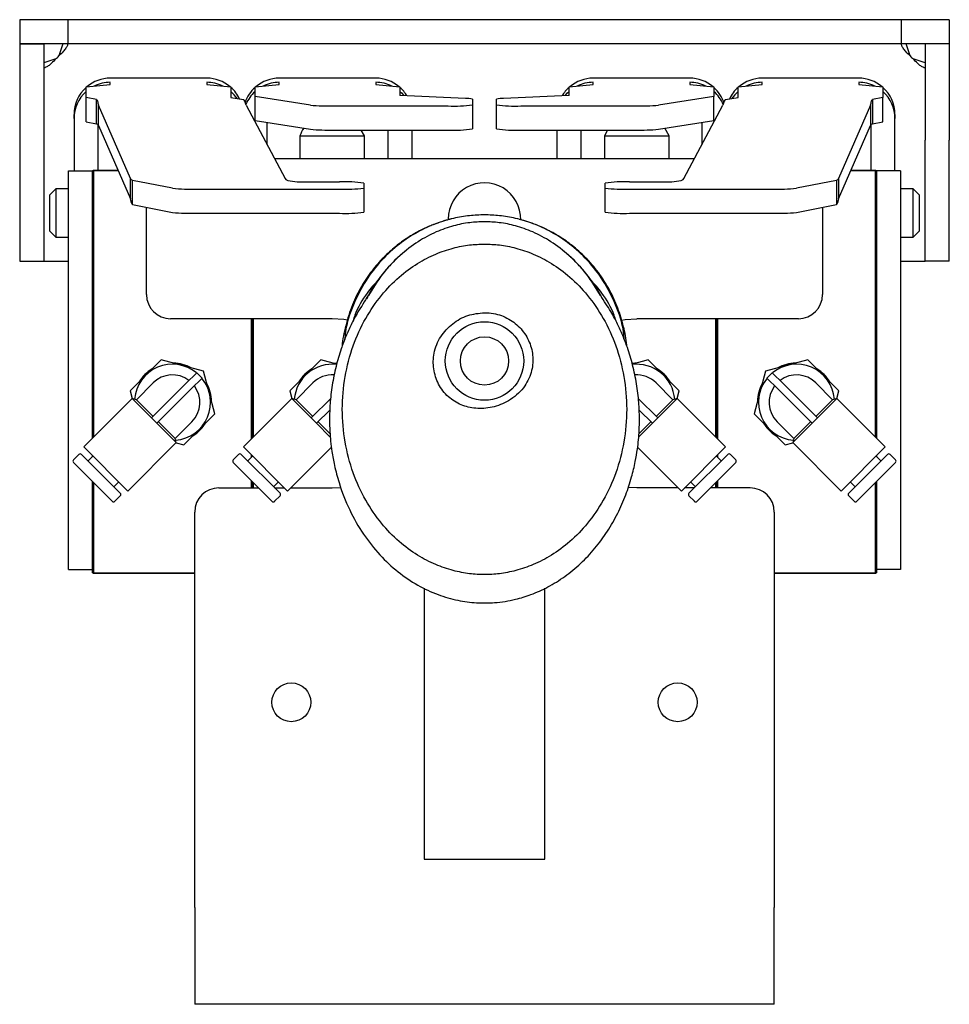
# Model space of a CAD drawing. Header units: inches. Extents: x 18.3 to 53, y 6 to 34.6.
# Tile 11 of 11: x 48.1 to 53, y 17.7 to 22.7. Entities that reach past the tile are written whole.
import ezdxf

# ---------------------------------------------------------------- set-up
doc = ezdxf.new("R2010")
doc.units = ezdxf.units.IN
doc.header["$MEASUREMENT"] = 0

msp = doc.modelspace()

# ---------------------------------------------------------------- linework, layer by layer
at = {"color": 7, "linetype": 'Continuous', "lineweight": 25}
for p, q in [((48.1461, 22.7493), (48.1461, 22.6243)), ((48.3961, 22.7493), (48.1461, 22.7493)), ((48.3961, 22.7493), (48.3961, 22.6243)), ((52.7086, 22.7493), (48.3961, 22.7493)), ((52.7086, 22.7493), (52.7086, 22.6243)), ((52.9586, 22.7493), (52.7086, 22.7493)), ((52.9586, 22.7493), (52.9586, 22.6243)), ((48.3961, 22.6243), (48.1461, 22.6243)), ((48.1461, 22.6242), (48.2711, 22.6242)), ((48.1461, 22.6242), (48.1461, 22.6223)), ((48.1461, 22.6223), (48.1461, 22.1267)), ((48.2711, 22.6242), (48.2711, 22.6223)), ((48.2711, 22.6223), (48.2711, 22.1267)), ((48.3698, 22.6243), (48.3485, 22.5618)), ((52.7086, 22.6243), (48.3961, 22.6243)), ((52.9586, 22.6243), (52.7086, 22.6243)), ((52.7563, 22.5618), (52.735, 22.6243)), ((52.9586, 22.6242), (52.8336, 22.6242)), ((52.8336, 22.6223), (52.8336, 22.6242)), ((52.8336, 22.6223), (52.8336, 22.1267)), ((52.9586, 22.6223), (52.9586, 22.6242)), ((52.9586, 22.6223), (52.9586, 22.1267)), ((48.3336, 22.547), (48.2711, 22.526)), ((52.8336, 22.526), (52.7711, 22.547)), ((48.4899, 22.4022), (48.6149, 22.4137)), ((49.1149, 22.4467), (48.6149, 22.4467)), ((48.6149, 22.4137), (48.6149, 22.4252)), ((49.1149, 22.4252), (49.1149, 22.4137)), ((49.1149, 22.4137), (49.2399, 22.4022)), ((49.3649, 22.4022), (49.4899, 22.4137)), ((49.9899, 22.4467), (49.4899, 22.4467)), ((49.4899, 22.4137), (49.4899, 22.4252)), ((49.9899, 22.4252), (49.9899, 22.4137)), ((49.9899, 22.4137), (50.1149, 22.4022)), ((50.9899, 22.4022), (51.1149, 22.4137)), ((51.6149, 22.4467), (51.1149, 22.4467)), ((51.1149, 22.4137), (51.1149, 22.4252)), ((51.6149, 22.4252), (51.6149, 22.4137)), ((51.6149, 22.4137), (51.7399, 22.4022)), ((51.8649, 22.4022), (51.9899, 22.4137)), ((52.4899, 22.4467), (51.9899, 22.4467)), ((51.9899, 22.4137), (51.9899, 22.4252)), ((52.4899, 22.4252), (52.4899, 22.4137)), ((52.4899, 22.4137), (52.6149, 22.4022)), ((48.4899, 22.3462), (48.4899, 22.4022)), ((49.2399, 22.4022), (49.2399, 22.3462)), ((49.3649, 22.352), (49.3649, 22.4022)), ((50.1149, 22.4022), (50.1149, 22.3577)), ((50.9899, 22.3577), (50.9899, 22.4022)), ((51.7399, 22.4022), (51.7399, 22.352)), ((51.8649, 22.3462), (51.8649, 22.4022)), ((52.6149, 22.4022), (52.6149, 22.3462)), ((48.5432, 22.3358), (48.4899, 22.3462)), ((48.4899, 22.2214), (48.4899, 22.3462)), ((48.5432, 22.211), (48.5432, 22.3358)), ((49.2399, 22.3462), (49.3051, 22.3358)), ((49.651, 22.3073), (49.3649, 22.352)), ((49.3649, 22.2271), (49.3649, 22.352)), ((50.4533, 22.3422), (50.1149, 22.3577)), ((50.4899, 22.3381), (50.4899, 22.3089)), ((50.6149, 22.3089), (50.6149, 22.3381)), ((50.9899, 22.3577), (50.6515, 22.3422)), ((51.7399, 22.352), (51.4538, 22.3073)), ((51.7399, 22.2271), (51.7399, 22.352)), ((51.7997, 22.3358), (51.8649, 22.3462)), ((52.6149, 22.3462), (52.5616, 22.3358)), ((52.5616, 22.3358), (52.5616, 22.211)), ((52.6149, 22.2214), (52.6149, 22.3462)), ((48.7197, 21.9272), (48.5542, 22.3064)), ((48.5542, 22.2012), (48.5542, 22.3064)), ((49.3186, 22.3064), (49.5211, 21.9272)), ((49.7709, 22.3032), (50.3649, 22.3032)), ((50.4899, 22.3089), (50.4899, 22.184)), ((50.6149, 22.184), (50.6149, 22.3089)), ((50.7399, 22.3032), (51.3339, 22.3032)), ((51.5837, 21.9272), (51.7862, 22.3064)), ((52.5506, 22.3064), (52.3851, 21.9272)), ((52.5506, 22.3064), (52.5506, 22.2012)), ((48.4274, 22.2379), (48.4274, 22.2594)), ((48.4274, 22.2379), (48.4274, 21.968)), ((48.4899, 22.2214), (48.5432, 22.211)), ((49.3649, 22.2271), (49.651, 22.1824)), ((49.4274, 22.1027), (49.4274, 22.2173)), ((51.4538, 22.1824), (51.7399, 22.2271)), ((51.6774, 22.2173), (51.6774, 22.1027)), ((52.5616, 22.211), (52.6149, 22.2214)), ((52.6774, 22.2594), (52.6774, 22.2379)), ((52.6774, 21.968), (52.6774, 22.2379)), ((48.5524, 21.9707), (48.5524, 22.2035)), ((48.5542, 22.2012), (48.7197, 21.822)), ((49.7709, 22.1783), (50.3649, 22.1783)), ((49.9313, 22.1478), (49.9137, 22.1783)), ((50.0524, 22.1783), (50.0524, 22.0305)), ((50.1774, 22.0305), (50.1774, 22.1783)), ((50.7399, 22.1783), (51.3339, 22.1783)), ((50.9274, 22.1783), (50.9274, 22.0305)), ((51.0524, 22.0305), (51.0524, 22.1783)), ((51.1896, 22.1783), (51.1735, 22.1478)), ((51.5081, 22.1478), (51.4853, 22.1873)), ((52.3851, 21.822), (52.5506, 22.2012)), ((52.5524, 22.2035), (52.5524, 21.9707)), ((48.1461, 22.1267), (48.1461, 22.0036)), ((48.2711, 22.1267), (48.2711, 22.0036)), ((49.5967, 22.1478), (49.5967, 22.0305)), ((49.5967, 22.1478), (49.9313, 22.1478)), ((49.9313, 22.0305), (49.9313, 22.1478)), ((51.1735, 22.1478), (51.1735, 22.0305)), ((51.1735, 22.1478), (51.5081, 22.1478)), ((51.5081, 22.0305), (51.5081, 22.1478)), ((52.8336, 22.0036), (52.8336, 22.1267)), ((52.9586, 22.0036), (52.9586, 22.1267)), ((49.466, 22.0305), (51.6388, 22.0305)), ((48.1461, 22.0036), (48.1461, 21.6242)), ((48.2711, 22.0036), (48.2711, 21.6242)), ((48.3989, 19.9055), (48.3989, 21.968)), ((48.3989, 21.968), (48.5239, 21.968)), ((48.5239, 21.9667), (48.5278, 21.9707)), ((48.5239, 20.5848), (48.5239, 21.968)), ((48.5278, 21.9667), (48.5239, 21.9667)), ((48.5278, 21.9667), (48.5278, 21.9707)), ((48.5278, 21.9707), (48.6548, 21.9707)), ((48.6565, 21.9667), (48.5278, 21.9667)), ((48.5278, 21.9667), (48.5278, 20.5887)), ((52.577, 21.9667), (52.4483, 21.9667)), ((52.45, 21.9707), (52.577, 21.9707)), ((52.577, 21.9707), (52.577, 21.9667)), ((52.577, 21.9707), (52.5809, 21.9667)), ((52.577, 20.5887), (52.577, 21.9667)), ((52.5809, 21.9667), (52.577, 21.9667)), ((52.5809, 21.968), (52.5809, 20.5848)), ((52.7059, 21.968), (52.5809, 21.968)), ((52.7059, 21.968), (52.7059, 19.9055)), ((52.8336, 21.6242), (52.8336, 22.0036)), ((52.9586, 21.6242), (52.9586, 22.0036)), ((48.7197, 21.822), (48.7197, 21.9272)), ((48.9378, 21.877), (48.7307, 21.9174)), ((48.7307, 21.7926), (48.7307, 21.9174)), ((49.5346, 21.9174), (49.5818, 21.9099)), ((49.5818, 21.9099), (49.8024, 21.9099)), ((49.9274, 21.9042), (49.9274, 21.8783)), ((51.1774, 21.8783), (51.1774, 21.9042)), ((51.3024, 21.9099), (51.523, 21.9099)), ((51.523, 21.9099), (51.5702, 21.9174)), ((52.3741, 21.9174), (52.167, 21.877)), ((52.3741, 21.9174), (52.3741, 21.7926)), ((52.3851, 21.9272), (52.3851, 21.822)), ((48.3336, 21.8742), (48.3024, 21.843)), ((48.3989, 21.8742), (48.3336, 21.8742)), ((48.3336, 21.8742), (48.3336, 21.6242)), ((49.0595, 21.8726), (49.8024, 21.8726)), ((49.9274, 21.8783), (49.9274, 21.7534)), ((51.1774, 21.7534), (51.1774, 21.8783)), ((51.3024, 21.8726), (52.0453, 21.8726)), ((52.7711, 21.8742), (52.7059, 21.8742)), ((52.8024, 21.843), (52.7711, 21.8742)), ((52.7711, 21.6242), (52.7711, 21.8742)), ((48.3024, 21.6555), (48.3024, 21.843)), ((52.8024, 21.843), (52.8024, 21.6555)), ((48.7307, 21.7926), (48.9378, 21.7521)), ((48.8024, 21.3273), (48.8024, 21.7786)), ((52.167, 21.7521), (52.3741, 21.7926)), ((52.3024, 21.7786), (52.3024, 21.3273)), ((49.0595, 21.7477), (49.8024, 21.7477)), ((51.3024, 21.7477), (52.0453, 21.7477)), ((48.3024, 21.6555), (48.3336, 21.6242)), ((52.7711, 21.6242), (52.8024, 21.6555)), ((48.1461, 21.6242), (48.1461, 21.4992)), ((48.2711, 21.6242), (48.2711, 21.4992)), ((48.3336, 21.6242), (48.3989, 21.6242)), ((52.7059, 21.6242), (52.7711, 21.6242)), ((52.8336, 21.4992), (52.8336, 21.6242)), ((52.9586, 21.4992), (52.9586, 21.6242)), ((50.1404, 21.5509), (50.134, 21.5451)), ((50.9708, 21.5451), (50.9644, 21.5509)), ((48.1461, 21.4992), (48.2711, 21.4992)), ((48.2711, 21.4992), (48.3336, 21.4992)), ((48.3336, 21.4992), (48.3989, 21.4992)), ((50.1293, 21.5411), (50.1179, 21.531)), ((50.9869, 21.531), (50.9755, 21.5411)), ((52.7059, 21.4992), (52.7711, 21.4992)), ((52.7711, 21.4992), (52.8336, 21.4992)), ((52.9586, 21.4992), (52.8336, 21.4992)), ((49.7643, 21.2023), (48.9274, 21.2023)), ((49.3467, 20.5808), (49.3467, 21.2023)), ((49.3506, 20.5848), (49.3506, 21.2023)), ((49.3546, 21.2023), (49.3546, 20.5887)), ((52.1774, 21.2023), (51.3405, 21.2023)), ((51.7502, 20.5887), (51.7502, 21.2023)), ((51.7542, 21.2023), (51.7542, 20.5848)), ((51.7581, 21.2023), (51.7581, 20.5808)), ((48.8784, 20.9894), (48.7177, 20.8287)), ((49.098, 20.9306), (48.8784, 20.9894)), ((49.7052, 20.9894), (49.5445, 20.8287)), ((49.7873, 20.9674), (49.7052, 20.9894)), ((51.3996, 20.9894), (51.3178, 20.9675)), ((51.5603, 20.8287), (51.3996, 20.9894)), ((52.2264, 20.9894), (52.0068, 20.9306)), ((52.3871, 20.8287), (52.2264, 20.9894)), ((49.7879, 20.971), (49.769, 20.9723)), ((49.0068, 20.8673), (49.0625, 20.923)), ((49.0904, 20.8951), (49.0347, 20.8395)), ((49.0625, 20.923), (49.0904, 20.8951)), ((49.1568, 20.711), (49.098, 20.9306)), ((52.0068, 20.9306), (51.948, 20.711)), ((52.0144, 20.8951), (52.0423, 20.923)), ((52.0701, 20.8395), (52.0144, 20.8951)), ((52.0423, 20.923), (52.098, 20.8673)), ((48.837, 20.8701), (48.7504, 20.7835)), ((49.0068, 20.8673), (48.8287, 20.6891)), ((49.0347, 20.8395), (48.8565, 20.6613)), ((49.6638, 20.8701), (49.5772, 20.7835)), ((51.5276, 20.7835), (51.441, 20.8701)), ((52.0701, 20.8395), (52.2483, 20.6613)), ((52.098, 20.8673), (52.2761, 20.6891)), ((52.3544, 20.7835), (52.2678, 20.8701)), ((48.7284, 20.7894), (48.4779, 20.5388)), ((48.7177, 20.8287), (48.7283, 20.7892)), ((48.7504, 20.7835), (48.7284, 20.7894)), ((48.8287, 20.6891), (48.7284, 20.7894)), ((48.8367, 20.6972), (48.7504, 20.7835)), ((49.5552, 20.7894), (49.3047, 20.5388)), ((49.5445, 20.8287), (49.555, 20.7892)), ((49.5772, 20.7835), (49.5552, 20.7894)), ((49.6554, 20.6891), (49.5552, 20.7894)), ((49.6635, 20.6972), (49.5772, 20.7835)), ((49.7563, 20.79), (49.6554, 20.6891)), ((51.3487, 20.7898), (51.4494, 20.6891)), ((51.5276, 20.7835), (51.4413, 20.6972)), ((51.5496, 20.7894), (51.4494, 20.6891)), ((51.5496, 20.7894), (51.5276, 20.7835)), ((51.8001, 20.5388), (51.5496, 20.7894)), ((51.5498, 20.7892), (51.5603, 20.8287)), ((52.3544, 20.7835), (52.2681, 20.6972)), ((52.3763, 20.7894), (52.2761, 20.6891)), ((52.3763, 20.7894), (52.3544, 20.7835)), ((52.6269, 20.5388), (52.3763, 20.7894)), ((52.3765, 20.7892), (52.3871, 20.8287)), ((48.8426, 20.6752), (48.8287, 20.6891)), ((48.9961, 20.5503), (49.1568, 20.711)), ((49.6694, 20.6752), (49.6554, 20.6891)), ((49.752, 20.73), (49.6833, 20.6613)), ((51.3528, 20.73), (51.4215, 20.6613)), ((51.4494, 20.6891), (51.4354, 20.6752)), ((51.948, 20.711), (52.1087, 20.5503)), ((52.2761, 20.6891), (52.2622, 20.6752)), ((48.8565, 20.6613), (48.8426, 20.6752)), ((48.9567, 20.5611), (48.8565, 20.6613)), ((48.9508, 20.583), (48.8645, 20.6693)), ((48.9508, 20.583), (49.0375, 20.6697)), ((49.6833, 20.6613), (49.6694, 20.6752)), ((49.7543, 20.5902), (49.6833, 20.6613)), ((49.7542, 20.6064), (49.6913, 20.6693)), ((51.4215, 20.6613), (51.3497, 20.5894)), ((51.4135, 20.6693), (51.351, 20.6069)), ((51.4354, 20.6752), (51.4215, 20.6613)), ((52.0673, 20.6697), (52.154, 20.583)), ((52.2483, 20.6613), (52.1481, 20.5611)), ((52.2403, 20.6693), (52.154, 20.583)), ((52.2622, 20.6752), (52.2483, 20.6613)), ((48.9567, 20.5611), (48.9508, 20.583)), ((52.154, 20.583), (52.1481, 20.5611)), ((48.7062, 20.3105), (48.4779, 20.5388)), ((48.7062, 20.3105), (48.9567, 20.5611)), ((48.9566, 20.5609), (48.9961, 20.5503)), ((49.533, 20.3105), (49.3047, 20.5388)), ((49.533, 20.3105), (49.7599, 20.5375)), ((51.3451, 20.5373), (51.5718, 20.3105)), ((51.8001, 20.5388), (51.5718, 20.3105)), ((52.1087, 20.5503), (52.1482, 20.5609)), ((52.1481, 20.5611), (52.3986, 20.3105)), ((52.6269, 20.5388), (52.3986, 20.3105)), ((48.4528, 20.4998), (48.425, 20.472)), ((48.4668, 20.4998), (48.6672, 20.2994)), ((48.5252, 20.4915), (48.5002, 20.4664)), ((48.5239, 20.4901), (48.5239, 20.4929)), ((49.2796, 20.4998), (49.2518, 20.472)), ((49.2935, 20.4998), (49.494, 20.2994)), ((49.352, 20.4915), (49.3269, 20.4664)), ((49.3467, 20.4862), (49.3467, 20.4968)), ((49.3506, 20.4901), (49.3506, 20.4929)), ((51.6108, 20.2994), (51.8113, 20.4998)), ((51.7779, 20.4664), (51.7528, 20.4915)), ((51.7542, 20.4929), (51.7542, 20.4901)), ((51.7581, 20.4968), (51.7581, 20.4862)), ((51.853, 20.472), (51.8252, 20.4998)), ((52.4376, 20.2994), (52.638, 20.4998)), ((52.6046, 20.4664), (52.5796, 20.4915)), ((52.5809, 20.4929), (52.5809, 20.4901)), ((52.6798, 20.472), (52.652, 20.4998)), ((48.6254, 20.2576), (48.425, 20.4581)), ((49.4522, 20.2576), (49.2518, 20.4581)), ((51.853, 20.4581), (51.6526, 20.2576)), ((52.6798, 20.4581), (52.4794, 20.2576)), ((48.5239, 19.9055), (48.5239, 20.3592)), ((48.5278, 20.3553), (48.5278, 19.888)), ((48.6338, 20.3328), (48.6589, 20.3579)), ((49.1774, 20.3273), (49.3825, 20.3273)), ((49.3467, 20.3273), (49.3467, 20.3632)), ((49.3506, 20.3273), (49.3506, 20.3592)), ((49.3546, 20.3553), (49.3546, 20.3273)), ((49.4606, 20.3328), (49.4856, 20.3579)), ((49.466, 20.3273), (49.5162, 20.3273)), ((49.5497, 20.3273), (49.7643, 20.3273)), ((49.7643, 20.3273), (49.8081, 20.3295)), ((51.3405, 20.3273), (51.297, 20.3295)), ((51.5551, 20.3273), (51.3405, 20.3273)), ((51.6388, 20.3273), (51.5886, 20.3273)), ((51.6192, 20.3579), (51.6442, 20.3328)), ((51.9274, 20.3273), (51.7223, 20.3273)), ((51.7502, 20.3273), (51.7502, 20.3553)), ((51.7542, 20.3592), (51.7542, 20.3273)), ((51.7581, 20.3632), (51.7581, 20.3273)), ((52.4459, 20.3579), (52.471, 20.3328)), ((52.577, 19.888), (52.577, 20.3553)), ((52.5809, 20.3592), (52.5809, 19.9055)), ((48.6394, 20.2576), (48.6672, 20.2855)), ((49.4661, 20.2576), (49.494, 20.2855)), ((51.6108, 20.2855), (51.6387, 20.2576)), ((52.4376, 20.2855), (52.4654, 20.2576)), ((49.0524, 18.1555), (49.0524, 20.2023)), ((52.0524, 20.2023), (52.0524, 18.1555)), ((48.3989, 19.9055), (48.5239, 19.9055)), ((48.5239, 19.888), (48.5239, 19.9055)), ((48.5278, 19.888), (48.5239, 19.888)), ((48.5278, 19.884), (48.5239, 19.888)), ((48.5278, 19.884), (48.5278, 19.888)), ((48.5278, 19.888), (49.0524, 19.888)), ((49.0524, 19.884), (48.5278, 19.884)), ((52.0524, 19.888), (52.577, 19.888)), ((52.577, 19.884), (52.0524, 19.884)), ((52.577, 19.888), (52.577, 19.884)), ((52.5809, 19.888), (52.577, 19.888)), ((52.5809, 19.888), (52.577, 19.884)), ((52.5809, 19.9055), (52.5809, 19.888)), ((52.7059, 19.9055), (52.5809, 19.9055)), ((50.2399, 19.8089), (50.2399, 18.4055)), ((50.8649, 18.4055), (50.8649, 19.8077)), ((50.2399, 18.4055), (50.8649, 18.4055)), ((49.0524, 18.1555), (49.0524, 17.6555)), ((52.0524, 17.6555), (52.0524, 18.1555)), ((52.0524, 17.6555), (49.0524, 17.6555))]:
    msp.add_line(p, q, dxfattribs=at)
at = {"color": 7, "linetype": 'Continuous', "lineweight": 25, "flags": 128}
for points in [[(50.1149, 22.3775), (50.1225, 22.3703), (50.1348, 22.3568)], [(50.97, 22.3568), (50.9823, 22.3703), (50.9899, 22.3775)], [(49.8432, 21.1952), (49.8238, 21.1983), (49.7643, 21.2023)], [(51.2617, 21.1952), (51.281, 21.1983), (51.3405, 21.2023)], [(51.3358, 20.9723), (51.3305, 20.9721), (51.3171, 20.971)]]:
    msp.add_lwpolyline(points, dxfattribs=at)
at = {"color": 7, "linetype": 'Continuous', "lineweight": 25}
for centre, radius in [((50.5524, 20.9836), 0.203), ((50.5524, 20.9836), 0.125), ((49.5524, 19.218), 0.1005), ((51.5524, 19.218), 0.1005)]:
    msp.add_circle(centre, radius, dxfattribs=at)
for centre, radius, start, end in [((48.2086, 22.6867), 0.1875, 311.8103, 318.2307), ((52.8961, 22.6867), 0.1875, 221.7693, 228.1897), ((48.6149, 22.2591), 0.1876, 89.9956, 130.1169), ((48.6149, 22.2376), 0.1877, 89.9985, 116.0486), ((49.1149, 22.2591), 0.1876, 49.8831, 90.0044), ((49.1149, 22.2376), 0.1877, 63.9514, 90.0015), ((49.4899, 22.2591), 0.1876, 89.9956, 130.1169), ((49.4899, 22.2376), 0.1877, 89.9985, 116.0486), ((49.9899, 22.2591), 0.1876, 49.8831, 90.0044), ((49.9899, 22.2376), 0.1877, 63.9514, 90.0015), ((51.1149, 22.2591), 0.1876, 89.9956, 130.1169), ((51.1149, 22.2376), 0.1877, 89.9985, 116.0486), ((51.6149, 22.2591), 0.1876, 49.8831, 90.0044), ((51.6149, 22.2376), 0.1877, 63.9514, 90.0015), ((51.9899, 22.2591), 0.1876, 89.9956, 130.1169), ((51.9899, 22.2376), 0.1877, 89.9985, 116.0486), ((52.4899, 22.2591), 0.1876, 49.8831, 90.0044), ((52.4899, 22.2376), 0.1877, 63.9514, 90.0015), ((48.6146, 22.2594), 0.1872, 131.7724, 179.9927), ((48.6146, 22.2379), 0.1872, 131.7737, 179.9915), ((49.1151, 22.2594), 0.1873, 25.1919, 48.2216), ((49.1151, 22.2378), 0.1874, 33.5039, 48.221), ((49.4897, 22.2594), 0.1873, 131.7766, 160.7128), ((49.4897, 22.2378), 0.1873, 131.7782, 157.0749), ((49.9901, 22.2593), 0.1873, 31.0873, 48.2211), ((51.1147, 22.2593), 0.1873, 131.7789, 148.9127), ((51.6151, 22.2594), 0.1873, 18.7596, 48.2234), ((51.6151, 22.2378), 0.1873, 22.6494, 48.2218), ((51.9897, 22.2594), 0.1873, 131.7784, 154.8081), ((51.9897, 22.2378), 0.1874, 131.779, 146.4961), ((52.4902, 22.2594), 0.1872, 0.0085, 48.2263), ((52.4902, 22.2379), 0.1872, 0.0073, 48.2276), ((50.4584, 22.2208), 0.1215, 74.9479, 92.3914), ((50.6464, 22.2208), 0.1215, 87.6086, 105.0521), ((49.7512, 23.4752), 1.1722, 265.097, 270.9646), ((50.3961, 22.9875), 0.6851, 267.3911, 277.8709), ((50.7087, 22.9875), 0.6851, 262.1291, 272.6089), ((51.3536, 23.4752), 1.1722, 269.0354, 274.903), ((49.7512, 23.3503), 1.1722, 265.097, 270.9646), ((50.3961, 22.8627), 0.6851, 267.3911, 277.8709), ((50.7087, 22.8627), 0.6851, 262.1291, 272.6089), ((51.3536, 23.3503), 1.1722, 269.0354, 274.903), ((49.8336, 21.2255), 0.6851, 82.1291, 92.6089), ((50.5524, 21.718), 0.1875, 358.7173, 180), ((51.2712, 21.2255), 0.6851, 87.3911, 97.8709), ((49.0377, 22.947), 1.0747, 264.6682, 271.1631), ((49.8336, 22.5569), 0.6851, 267.3911, 277.8709), ((51.2712, 22.5569), 0.6851, 262.1291, 272.6089), ((52.0671, 22.947), 1.0747, 268.8369, 275.3318), ((49.0377, 22.8222), 1.0747, 264.6682, 271.1631), ((49.8336, 22.4321), 0.6851, 267.3911, 277.8709), ((51.2712, 22.4321), 0.6851, 262.1291, 272.6089), ((52.0671, 22.8222), 1.0747, 268.8369, 275.3318), ((48.9274, 21.3273), 0.125, 180, 270), ((52.1774, 21.3273), 0.125, 270, 0), ((48.9372, 20.7699), 0.1969, 50.7392, 175.3055), ((48.9372, 20.7699), 0.2025, 121.42, 148.58), ((48.9372, 20.7699), 0.2025, 61.42, 88.58), ((49.764, 20.7699), 0.1969, 83.5982, 175.3055), ((49.764, 20.7699), 0.2025, 121.42, 148.58), ((51.3408, 20.7699), 0.1969, 4.6945, 97.4472), ((51.3408, 20.7699), 0.2025, 31.42, 58.58), ((52.1676, 20.7699), 0.1969, 4.6945, 129.2608), ((52.1676, 20.7699), 0.2025, 91.42, 118.58), ((52.1676, 20.7699), 0.2025, 31.42, 58.58), ((48.9372, 20.7699), 0.1417, 52.9836, 135), ((48.9372, 20.7699), 0.1969, 274.6945, 39.2608), ((49.764, 20.7699), 0.1417, 85.7987, 135), ((51.3408, 20.7699), 0.1417, 45, 94.346), ((52.1676, 20.7699), 0.1969, 140.7392, 265.3055), ((52.1676, 20.7699), 0.1417, 45, 127.0164), ((48.9372, 20.7699), 0.1417, 315, 37.0164), ((48.9372, 20.7699), 0.2025, 1.42, 28.58), ((52.1676, 20.7699), 0.2025, 151.42, 178.58), ((52.1676, 20.7699), 0.1417, 142.9836, 225), ((48.9372, 20.7699), 0.2025, 301.42, 328.58), ((52.1676, 20.7699), 0.2025, 211.42, 238.58), ((48.4598, 20.4929), 0.00984, 45, 135), ((49.2866, 20.4929), 0.00984, 45, 135), ((51.8182, 20.4929), 0.00984, 45, 135), ((52.645, 20.4929), 0.00984, 45, 135), ((48.432, 20.465), 0.00984, 135, 225), ((49.2587, 20.465), 0.00984, 135, 225), ((51.8461, 20.465), 0.00984, 315, 45), ((52.6728, 20.465), 0.00984, 315, 45), ((49.1774, 20.2023), 0.125, 90, 180), ((51.9274, 20.2023), 0.125, 360, 90), ((48.6602, 20.2924), 0.00984, 315, 45), ((49.487, 20.2924), 0.00984, 315, 45), ((51.6178, 20.2924), 0.00984, 135, 225), ((52.4446, 20.2924), 0.00984, 135, 225), ((48.6324, 20.2646), 0.00984, 225, 315), ((49.4592, 20.2646), 0.00984, 225, 315), ((51.6456, 20.2646), 0.00984, 225, 315), ((52.4724, 20.2646), 0.00984, 225, 315)]:
    msp.add_arc(centre, radius, start, end, dxfattribs=at)
for points, knots in [([(48.3955, 22.6243), (48.3954, 22.6239), (48.3951, 22.623), (48.3932, 22.6171), (48.3901, 22.6097), (48.3839, 22.5986), (48.3701, 22.5821), (48.3563, 22.5691), (48.3485, 22.5618)], [0, 0, 0, 0, 0.149123, 0.281104, 0.397218, 0.499358, 0.716968, 1, 1, 1, 1]), ([(52.7563, 22.5618), (52.7485, 22.5691), (52.7347, 22.5821), (52.7209, 22.5986), (52.7147, 22.6097), (52.7116, 22.6171), (52.7097, 22.623), (52.7094, 22.6239), (52.7093, 22.6243)], [0, 0, 0, 0, 0.283032, 0.500642, 0.602782, 0.718896, 0.850877, 1, 1, 1, 1]), ([(48.3336, 22.547), (48.3261, 22.539), (48.313, 22.5254), (48.2965, 22.5113), (48.2855, 22.505), (48.2781, 22.5018), (48.2751, 22.5008), (48.2737, 22.5004)], [0, 0, 0, 0, 0.342318, 0.590421, 0.718219, 0.857607, 1, 1, 1, 1]), ([(52.8311, 22.5004), (52.8297, 22.5008), (52.8267, 22.5018), (52.8193, 22.505), (52.8083, 22.5113), (52.7918, 22.5254), (52.7787, 22.539), (52.7711, 22.547)], [0, 0, 0, 0, 0.142393, 0.281781, 0.409579, 0.657682, 1, 1, 1, 1]), ([(49.6179, 22.1876), (49.6178, 22.1875), (49.6076, 22.1766), (49.6021, 22.1622), (49.5967, 22.1478)], [0, 0, 0, 0, 0.003794, 1, 1, 1, 1]), ([(50.5524, 21.7396), (50.5266, 21.7388), (50.4724, 21.7371), (50.3879, 21.7222), (50.2972, 21.695), (50.2026, 21.6514), (50.1071, 21.5889), (50.0158, 21.5051), (49.9339, 21.3997), (49.8708, 21.274), (49.8346, 21.1694), (49.8297, 21.1075), (49.8287, 21.0946)], [0, 0, 0, 0, 0.072997, 0.153665, 0.242714, 0.340751, 0.448171, 0.565002, 0.690732, 0.824152, 0.963285, 1, 1, 1, 1]), ([(50.5524, 21.7041), (50.5268, 21.7031), (50.4729, 21.7011), (50.3887, 21.6838), (50.2984, 21.652), (50.2041, 21.6012), (50.1095, 21.5282), (50.0209, 21.435), (49.9748, 21.3597), (49.9518, 21.3221)], [0, 0, 0, 0, 0.102798, 0.216916, 0.344147, 0.486448, 0.645701, 0.823274, 1, 1, 1, 1]), ([(50.3812, 21.7187), (50.3813, 21.7187), (50.3817, 21.7189), (50.3799, 21.7184), (50.3764, 21.7176), (50.3706, 21.7161), (50.3629, 21.7141), (50.3493, 21.7103), (50.3292, 21.7044), (50.3129, 21.6982), (50.305, 21.6951)], [0, 0, 0, 0, 0.010954, 0.110941, 0.209979, 0.306418, 0.405267, 0.511465, 0.75979, 1, 1, 1, 1]), ([(51.2761, 21.0945), (51.2751, 21.1074), (51.2702, 21.1694), (51.234, 21.274), (51.1709, 21.3997), (51.089, 21.5051), (50.9977, 21.5889), (50.9022, 21.6514), (50.8076, 21.695), (50.7169, 21.7222), (50.6324, 21.7371), (50.5781, 21.7388), (50.5524, 21.7396)], [0, 0, 0, 0, 0.036873, 0.175983, 0.309381, 0.435091, 0.551903, 0.659305, 0.757326, 0.84636, 0.927015, 1, 1, 1, 1]), ([(51.153, 21.3221), (51.13, 21.3597), (51.0839, 21.435), (50.9953, 21.5282), (50.9007, 21.6012), (50.8064, 21.652), (50.7161, 21.6838), (50.6319, 21.7011), (50.578, 21.7031), (50.5524, 21.7041)], [0, 0, 0, 0, 0.176717, 0.354292, 0.513547, 0.655849, 0.783082, 0.897201, 1, 1, 1, 1]), ([(51.2887, 21.0614), (51.2887, 21.063), (51.2871, 21.0967), (51.273, 21.1631), (51.2445, 21.2593), (51.2007, 21.3536), (51.1441, 21.4419), (51.0785, 21.5184), (51.0102, 21.5795), (50.9456, 21.6252), (50.887, 21.6586), (50.835, 21.6827), (50.7946, 21.6979), (50.7664, 21.707), (50.75, 21.7118), (50.7401, 21.7145), (50.7348, 21.7159), (50.7322, 21.7166), (50.7305, 21.717), (50.7312, 21.7168), (50.7312, 21.7168)], [0, 0, 0, 0, 0.005075, 0.106796, 0.213236, 0.323046, 0.434694, 0.544575, 0.641237, 0.724207, 0.794855, 0.854498, 0.906082, 0.930943, 0.95532, 0.96637, 0.977077, 0.988044, 0.999813, 1, 1, 1, 1]), ([(50.2981, 21.6926), (50.29, 21.6897), (50.2619, 21.6797), (50.2135, 21.6563), (50.1525, 21.621), (50.0901, 21.5757), (50.0277, 21.5192), (49.9674, 21.4501), (49.9122, 21.3678), (49.865, 21.2724), (49.8328, 21.1683), (49.817, 21.0958), (49.8156, 21.0599), (49.8156, 21.0599)], [0, 0, 0, 0, 0.031503, 0.108523, 0.192115, 0.28357, 0.383602, 0.492551, 0.610522, 0.737285, 0.871547, 0.999898, 1, 1, 1, 1]), ([(50.5524, 21.5886), (50.5266, 21.5877), (50.4721, 21.5857), (50.3872, 21.5688), (50.2961, 21.5379), (50.201, 21.4884), (50.1053, 21.4173), (50.0137, 21.3224), (49.9323, 21.2029), (49.8677, 21.0611), (49.826, 20.9021), (49.8115, 20.7336), (49.826, 20.5651), (49.8677, 20.406), (49.9323, 20.2642), (50.0137, 20.1448), (50.1053, 20.0498), (50.201, 19.9788), (50.2961, 19.9293), (50.3872, 19.8982), (50.4721, 19.8819), (50.5524, 19.877), (50.6327, 19.8819), (50.7176, 19.8982), (50.8087, 19.9293), (50.9038, 19.9788), (50.9995, 20.0498), (51.0911, 20.1448), (51.1725, 20.2642), (51.2371, 20.406), (51.2788, 20.5651), (51.2933, 20.7336), (51.2788, 20.9021), (51.2371, 21.0611), (51.1725, 21.2029), (51.0911, 21.3224), (50.9995, 21.4173), (50.9038, 21.4884), (50.8087, 21.5379), (50.7176, 21.5688), (50.6327, 21.5857), (50.5782, 21.5877), (50.5524, 21.5886)], [0, 0, 0, 0, 0.015481, 0.032648, 0.051741, 0.073014, 0.096705, 0.122973, 0.151822, 0.183014, 0.216012, 0.25, 0.283988, 0.316986, 0.348178, 0.377027, 0.403295, 0.426986, 0.448259, 0.467352, 0.484519, 0.5, 0.515481, 0.532648, 0.551741, 0.573014, 0.596705, 0.622973, 0.651822, 0.683014, 0.716012, 0.75, 0.783988, 0.816986, 0.848178, 0.877027, 0.903295, 0.926986, 0.948259, 0.967352, 0.984519, 1, 1, 1, 1]), ([(50.1409, 21.5502), (50.1377, 21.5481), (50.1315, 21.5439), (50.1265, 21.5384), (50.124, 21.5357)], [0, 0, 0, 0, 0.501922, 1, 1, 1, 1]), ([(50.9808, 21.5357), (50.9783, 21.5384), (50.9733, 21.5439), (50.9671, 21.5481), (50.9639, 21.5502)], [0, 0, 0, 0, 0.498026, 1, 1, 1, 1]), ([(50.1132, 21.5269), (50.1094, 21.5236), (50.0958, 21.5118), (50.0755, 21.4914), (50.0493, 21.4633), (50.0211, 21.43), (49.9899, 21.3877), (49.9625, 21.3453), (49.9477, 21.3162), (49.9421, 21.3051)], [0, 0, 0, 0, 0.070287, 0.249376, 0.372818, 0.525265, 0.693577, 0.883666, 1, 1, 1, 1]), ([(51.1618, 21.3068), (51.1565, 21.3173), (51.142, 21.3459), (51.1149, 21.3876), (51.0837, 21.4301), (51.0555, 21.4634), (51.0293, 21.4914), (51.009, 21.5117), (50.9954, 21.5236), (50.9916, 21.5269)], [0, 0, 0, 0, 0.110827, 0.302324, 0.471919, 0.625544, 0.749634, 0.9296, 1, 1, 1, 1]), ([(50.0024, 21.4037), (49.9829, 21.3814), (49.9344, 21.326), (49.8909, 21.253), (49.8754, 21.2017), (49.8726, 21.1925)], [0, 0, 0, 0, 0.35662, 0.88504, 1, 1, 1, 1]), ([(51.2322, 21.1925), (51.2295, 21.2017), (51.2139, 21.253), (51.1704, 21.326), (51.1219, 21.3814), (51.1024, 21.4037)], [0, 0, 0, 0, 0.115122, 0.643432, 1, 1, 1, 1]), ([(49.9509, 21.3228), (49.9418, 21.308), (49.925, 21.2807), (49.899, 21.2405), (49.8788, 21.2052), (49.8572, 21.1628), (49.8337, 21.11), (49.8069, 21.0386), (49.7821, 20.9544), (49.7628, 20.8595), (49.7524, 20.768), (49.7495, 20.6876), (49.7513, 20.6228), (49.7557, 20.5671), (49.763, 20.509), (49.7762, 20.4372), (49.8031, 20.3349), (49.8502, 20.2137), (49.9219, 20.0878), (50.0068, 19.9802), (50.1016, 19.8916), (50.2034, 19.8226), (50.3082, 19.7737), (50.4111, 19.744), (50.5098, 19.7308), (50.6102, 19.7316), (50.7051, 19.7467), (50.7972, 19.775), (50.8834, 19.8138), (50.9699, 19.8676), (51.0519, 19.9351), (51.1259, 20.0139), (51.19, 20.1012), (51.243, 20.1941), (51.2844, 20.2884), (51.3139, 20.3784), (51.3328, 20.458), (51.3437, 20.5225), (51.3499, 20.576), (51.3538, 20.6292), (51.3552, 20.6935), (51.3519, 20.7744), (51.3409, 20.8664), (51.321, 20.9614), (51.2958, 21.0449), (51.2691, 21.1148), (51.2457, 21.1668), (51.2245, 21.2081), (51.2045, 21.2426), (51.1791, 21.2817), (51.1627, 21.3084), (51.1539, 21.3228)], [0, 0, 0, 0, 0.016288, 0.030079, 0.0411, 0.049931, 0.065793, 0.082168, 0.104871, 0.128583, 0.151419, 0.170629, 0.186088, 0.197798, 0.210524, 0.227985, 0.249906, 0.286097, 0.320652, 0.353094, 0.383744, 0.413043, 0.440686, 0.466087, 0.489296, 0.511669, 0.537625, 0.557702, 0.580419, 0.605003, 0.630345, 0.656151, 0.682052, 0.707628, 0.732445, 0.755598, 0.775223, 0.790883, 0.802379, 0.813702, 0.829035, 0.848365, 0.871528, 0.895288, 0.917786, 0.933855, 0.949341, 0.958198, 0.969381, 0.983441, 1, 1, 1, 1]), ([(50.5524, 21.2336), (50.523, 21.2307), (50.4641, 21.2248), (50.398, 21.187), (50.3537, 21.1465), (50.3251, 21.11), (50.3035, 21.0687), (50.2869, 21.0129), (50.2857, 20.9416), (50.3108, 20.862), (50.3612, 20.7961), (50.4299, 20.753), (50.509, 20.7346), (50.5947, 20.7406), (50.6665, 20.7692), (50.7196, 20.8068), (50.7538, 20.8425), (50.7788, 20.8825), (50.7996, 20.9353), (50.8069, 21.0042), (50.7883, 21.0831), (50.7446, 21.1527), (50.6796, 21.2048), (50.6116, 21.2304), (50.5681, 21.2327), (50.5524, 21.2336)], [0, 0, 0, 0, 0.055502, 0.111172, 0.140188, 0.169195, 0.198589, 0.227969, 0.27892, 0.331076, 0.383404, 0.432853, 0.481641, 0.535093, 0.593155, 0.625558, 0.657922, 0.686221, 0.714515, 0.764823, 0.8148, 0.865657, 0.917528, 0.970336, 1, 1, 1, 1])]:
    msp.add_open_spline(points, degree=3, knots=knots, dxfattribs=at)
for points in [[(48.5432, 22.3358), (48.545, 22.334), (48.5487, 22.3303), (48.5524, 22.3144), (48.5542, 22.3064)], [(49.3186, 22.3064), (49.3164, 22.3144), (49.3119, 22.3303), (49.3074, 22.334), (49.3051, 22.3358)], [(51.7997, 22.3358), (51.7974, 22.334), (51.7929, 22.3303), (51.7884, 22.3144), (51.7862, 22.3064)], [(52.5506, 22.3064), (52.5524, 22.3144), (52.5561, 22.3303), (52.5598, 22.334), (52.5616, 22.3358)], [(48.5432, 22.211), (48.545, 22.2103), (48.5487, 22.2091), (48.5524, 22.2038), (48.5542, 22.2012)], [(52.5506, 22.2012), (52.5524, 22.2038), (52.5561, 22.2091), (52.5598, 22.2103), (52.5616, 22.211)], [(48.7307, 21.9174), (48.7289, 21.9181), (48.7252, 21.9193), (48.7215, 21.9246), (48.7197, 21.9272)], [(49.5211, 21.9272), (49.5233, 21.9246), (49.5278, 21.9193), (49.5323, 21.9181), (49.5346, 21.9174)], [(51.5702, 21.9174), (51.5725, 21.9181), (51.577, 21.9193), (51.5815, 21.9246), (51.5837, 21.9272)], [(52.3851, 21.9272), (52.3833, 21.9246), (52.3796, 21.9193), (52.3759, 21.9181), (52.3741, 21.9174)], [(48.7307, 21.7926), (48.7289, 21.7944), (48.7252, 21.7981), (48.7215, 21.814), (48.7197, 21.822)], [(52.3851, 21.822), (52.3833, 21.814), (52.3796, 21.7981), (52.3759, 21.7944), (52.3741, 21.7926)]]:
    msp.add_open_spline(points, degree=3, dxfattribs=at)

doc.saveas('drawing.dxf')
